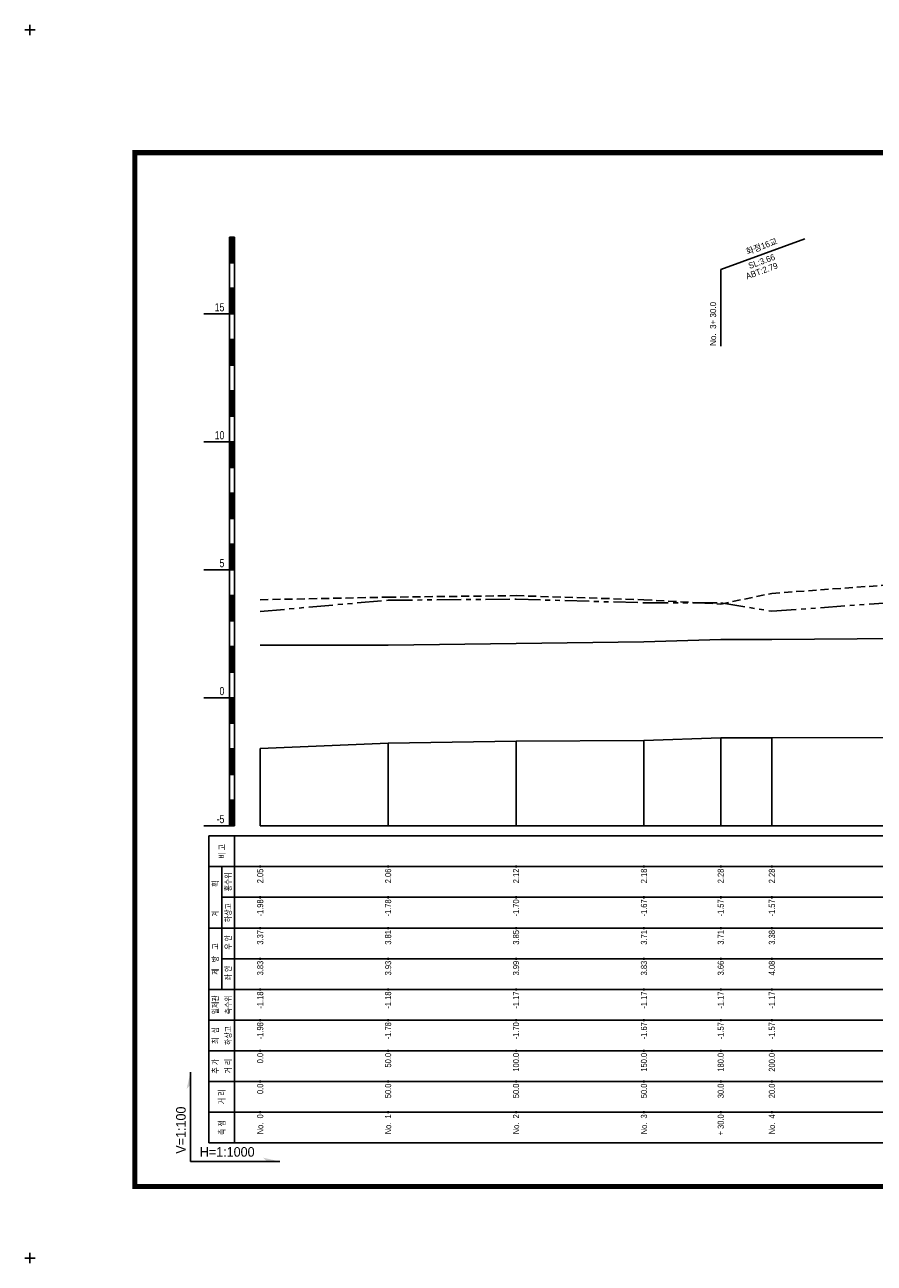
# Model space of a CAD drawing. Header units: metres. Extents: x -2 to 1691, y -14 to 5352.
# Tile 1 of 23: x -2 to 330, y -14 to 470. Entities that reach past the tile are written whole.
import ezdxf
from ezdxf.enums import TextEntityAlignment as Align

# ---------------------------------------------------------------- set-up
doc = ezdxf.new("R2010")
doc.units = ezdxf.units.M
doc.header["$LTSCALE"] = 5
for name, pattern in [('CENTER', [50.8, 31.75, -6.35, 6.35, -6.35]), ('DASHED', [19.05, 12.7, -6.35]), ('PHANTOMX2', [127, 63.5, -12.7, 12.7, -12.7, 12.7, -12.7])]:
    doc.linetypes.add(name, pattern=pattern)
for name, color, linetype in [('BOX', 6, 'CONTINUOUS'), ('DT1', 3, 'CONTINUOUS'), ('FORM', 7, 'CONTINUOUS'), ('LT1', 4, 'CONTINUOUS'), ('ST1', 7, 'CONTINUOUS'), ('계획홍수위', 6, 'CONTINUOUS'), ('우안제방고', 3, 'CONTINUOUS'), ('좌안제방고', 2, 'CONTINUOUS')]:
    doc.layers.add(name, color=color, linetype=linetype)
doc.styles.get("Standard").update_dxf_attribs({"font": 'Gulim.ttf', "width": 0.8})
doc.styles.add('굴림', font='Gulim.ttf')

msp = doc.modelspace()

# ---------------------------------------------------------------- linework, layer by layer
at = {"layer": 'BOX', "color": 6, "linetype": 'Continuous', "const_width": 2}
msp.add_lwpolyline([(41, 16), (619, 16), (619, 420), (41, 420)], close=True, dxfattribs=at)
at = {"layer": 'FORM', "color": 7}
for q in [(62.76, 60.64), (97.64, 25.76)]:
    msp.add_line((62.76, 25.76), q, dxfattribs=at)
for points in [[(62.76, 60.64), (61.26, 54.14), (62.76, 55.64)], [(97.64, 25.76), (91.14, 27.26), (92.64, 25.76)]]:
    msp.add_solid(points, dxfattribs=at)
at = {"layer": 'LT1', "linetype": 'Continuous'}
for p, q in [((78, 157), (78, 387)), ((78, 387), (80, 387)), ((78.5, 386.8), (78.5, 377.2)), ((79, 386.8), (79, 377.2)), ((79.5, 386.8), (79.5, 377.2)), ((80, 157), (80, 387)), ((270, 374.4), (302.89, 386.37)), ((78, 377), (80, 377)), ((270, 344.4), (270, 374.4)), ((78, 367), (80, 367)), ((78.5, 366.8), (78.5, 357.2)), ((79, 366.8), (79, 357.2)), ((79.5, 366.8), (79.5, 357.2)), ((68, 357), (78, 357)), ((78, 357), (80, 357)), ((78, 347), (80, 347)), ((78.5, 346.8), (78.5, 337.2)), ((79, 346.8), (79, 337.2)), ((79.5, 346.8), (79.5, 337.2)), ((78, 337), (80, 337)), ((78, 327), (80, 327)), ((78.5, 326.8), (78.5, 317.2)), ((79, 326.8), (79, 317.2)), ((79.5, 326.8), (79.5, 317.2)), ((78, 317), (80, 317)), ((68, 307), (78, 307)), ((78, 307), (80, 307)), ((78.5, 306.8), (78.5, 297.2)), ((79, 306.8), (79, 297.2)), ((79.5, 306.8), (79.5, 297.2)), ((78, 297), (80, 297)), ((78, 287), (80, 287)), ((78.5, 286.8), (78.5, 277.2)), ((79, 286.8), (79, 277.2)), ((79.5, 286.8), (79.5, 277.2)), ((78, 277), (80, 277)), ((78, 267), (80, 267)), ((78.5, 266.8), (78.5, 257.2)), ((79, 266.8), (79, 257.2)), ((79.5, 266.8), (79.5, 257.2)), ((68, 257), (78, 257)), ((78, 257), (80, 257)), ((78, 247), (80, 247)), ((78.5, 246.8), (78.5, 237.2)), ((79, 246.8), (79, 237.2)), ((79.5, 246.8), (79.5, 237.2)), ((78, 237), (80, 237)), ((78, 227), (80, 227)), ((78.5, 226.8), (78.5, 217.2)), ((79, 226.8), (79, 217.2)), ((79.5, 226.8), (79.5, 217.2)), ((78, 217), (80, 217)), ((68, 207), (78, 207)), ((78, 207), (80, 207)), ((78.5, 206.8), (78.5, 197.2)), ((79, 206.8), (79, 197.2)), ((79.5, 206.8), (79.5, 197.2)), ((78, 197), (80, 197)), ((140, 157), (140, 189.2)), ((190, 157), (190, 190)), ((240, 157), (240, 190.3)), ((270, 157), (270, 191.3)), ((290, 157), (290, 191.3)), ((78, 187), (80, 187)), ((78.5, 186.8), (78.5, 177.2)), ((79, 186.8), (79, 177.2)), ((79.5, 186.8), (79.5, 177.2)), ((90, 157), (90, 187.2)), ((78, 177), (80, 177)), ((78, 167), (80, 167)), ((78.5, 166.8), (78.5, 157.2)), ((79, 166.8), (79, 157.2)), ((79.5, 166.8), (79.5, 157.2)), ((68, 157), (78, 157)), ((78, 157), (80, 157)), ((90, 157), (590, 157)), ((90, 140.6), (90, 141.4)), ((140, 140.6), (140, 141.4)), ((190, 140.6), (190, 141.4)), ((240, 140.6), (240, 141.4)), ((270, 140.6), (270, 141.4)), ((290, 140.6), (290, 141.4)), ((90, 128.6), (90, 129.4)), ((140, 128.6), (140, 129.4)), ((190, 128.6), (190, 129.4)), ((240, 128.6), (240, 129.4)), ((270, 128.6), (270, 129.4)), ((290, 128.6), (290, 129.4)), ((90, 116.6), (90, 117.4)), ((140, 116.6), (140, 117.4)), ((190, 116.6), (190, 117.4)), ((240, 116.6), (240, 117.4)), ((270, 116.6), (270, 117.4)), ((290, 116.6), (290, 117.4)), ((90, 104.6), (90, 105.4)), ((140, 104.6), (140, 105.4)), ((190, 104.6), (190, 105.4)), ((240, 104.6), (240, 105.4)), ((270, 104.6), (270, 105.4)), ((290, 104.6), (290, 105.4)), ((90, 92.6), (90, 93.4)), ((140, 92.6), (140, 93.4)), ((190, 92.6), (190, 93.4)), ((240, 92.6), (240, 93.4)), ((270, 92.6), (270, 93.4)), ((290, 92.6), (290, 93.4)), ((90, 80.6), (90, 81.4)), ((140, 80.6), (140, 81.4)), ((190, 80.6), (190, 81.4)), ((240, 80.6), (240, 81.4)), ((270, 80.6), (270, 81.4)), ((290, 80.6), (290, 81.4)), ((90, 68.6), (90, 69.4)), ((140, 68.6), (140, 69.4)), ((190, 68.6), (190, 69.4)), ((240, 68.6), (240, 69.4)), ((270, 68.6), (270, 69.4)), ((290, 68.6), (290, 69.4)), ((90, 56.6), (90, 57.4)), ((140, 56.6), (140, 57.4)), ((190, 56.6), (190, 57.4)), ((240, 56.6), (240, 57.4)), ((270, 56.6), (270, 57.4)), ((290, 56.6), (290, 57.4)), ((90, 44.6), (90, 45.4)), ((140, 44.6), (140, 45.4)), ((190, 44.6), (190, 45.4)), ((240, 44.6), (240, 45.4)), ((270, 44.6), (270, 45.4)), ((290, 44.6), (290, 45.4))]:
    msp.add_line(p, q, dxfattribs=at)
msp.add_lwpolyline([(90, 187.2), (140, 189.2), (190, 190), (240, 190.3), (270, 191.3), (290, 191.3), (340, 191.4), (390, 191.4), (440, 192.4), (440, 192.4), (490, 192.9), (540, 194), (590, 191)], dxfattribs=at)
at = {"layer": 'ST1', "linetype": 'Continuous'}
for p, q in [((0, 466), (0, 470)), ((-2, 468), (2, 468)), ((70, 33), (70, 153)), ((70, 153), (600, 153)), ((80, 33), (80, 153)), ((70, 141), (600, 141)), ((75, 117), (75, 141)), ((75, 129), (600, 129)), ((70, 117), (600, 117)), ((75, 93), (75, 117)), ((75, 105), (600, 105)), ((70, 93), (600, 93)), ((70, 81), (600, 81)), ((70, 69), (600, 69)), ((70, 57), (600, 57)), ((70, 45), (600, 45)), ((70, 33), (600, 33)), ((-2, -12), (2, -12)), ((0, -14), (0, -10))]:
    msp.add_line(p, q, dxfattribs=at)
at = {"layer": '계획홍수위', "linetype": 'CENTER'}
msp.add_lwpolyline([(590, 231.9), (540, 231.4), (490, 231.2), (440, 231.1), (390, 230.7), (340, 230.1), (290, 229.8), (270, 229.8), (240, 228.8), (190, 228.2), (140, 227.6), (90, 227.5)], dxfattribs=at)
at = {"layer": '우안제방고', "linetype": 'PHANTOMX2', "ltscale": 0.03}
msp.add_lwpolyline([(90, 240.7), (140, 245.1), (190, 245.5), (240, 244.1), (270, 244.1), (290, 240.8), (340, 244.4), (390, 246.1), (440, 245.6), (440, 245.6), (490, 245.9), (540, 244.9), (590, 243)], dxfattribs=at)
at = {"layer": '좌안제방고', "linetype": 'DASHED', "ltscale": 0.05}
msp.add_lwpolyline([(90, 245.3), (140, 246.3), (190, 246.9), (240, 245.3), (270, 243.6), (290, 247.8), (340, 251.4), (390, 245.6), (440, 247.8), (440, 247.8), (490, 247.9), (540, 246.7), (590, 244)], dxfattribs=at)

# ---------------------------------------------------------------- texts
at = {"layer": 'DT1', "linetype": 'Continuous'}
for s, p in [('화정16교', (286, 383.39)), ('SL:3.66', (286, 377.52)), ('ABT:2.79', (286, 373.81))]:
    msp.add_text(s, height=2.4, rotation=20, dxfattribs=at).set_placement(p, align=Align.MIDDLE_CENTER)
at = {"layer": 'DT1', "linetype": 'Continuous', "width": 0.8}
for s, p in [('15', (76, 358)), ('10', (76, 308)), ('5', (76, 258)), ('0', (76, 208)), ('-5', (76, 158))]:
    msp.add_text(s, height=3.2, dxfattribs=at).set_placement(p, align=Align.RIGHT)
at = {"layer": 'DT1', "linetype": 'Continuous'}
msp.add_text('No.  3+ 30.0 ', height=2.4, rotation=90, dxfattribs=at).set_placement((267, 344.5), align=Align.MIDDLE_LEFT)
at = {"layer": 'DT1', "linetype": 'Continuous', "width": 0.8}
for s, p in [('비 고', (75.06, 147)), ('홍수위', (77.5, 135)), ('  획', (72.5, 133.5)), ('하상고', (77.5, 123)), ('   계', (72.5, 121.5)), (' 우 안', (77.5, 111)), ('제   방   고', (72.5, 104.91)), (' 좌 안', (77.5, 99)), ('일제관', (72.5, 87)), ('측수위', (77.5, 87)), ('최  심', (72.5, 75)), ('하상고', (77.5, 75)), ('추 가', (72.5, 63)), ('거 리', (77.5, 63)), ('거 리', (75, 51)), ('측 점', (75, 39))]:
    msp.add_text(s, height=2.4, rotation=90, dxfattribs=at).set_placement(p, align=Align.MIDDLE_CENTER)
at = {"layer": 'DT1', "linetype": 'PHANTOMX2', "width": 0.8}
for s, p in [('2.05', (90, 140.2)), ('2.06', (140, 140.2)), ('2.12', (190, 140.2)), ('2.18', (240, 140.2)), ('2.28', (270, 140.2)), ('2.28', (290, 140.2)), ('  3.37', (90, 116.2)), ('  3.81', (140, 116.2)), ('  3.85', (190, 116.2)), ('  3.71', (240, 116.2)), ('  3.71', (270, 116.2)), ('  3.38', (290, 116.2))]:
    msp.add_text(s, height=2.4, rotation=90, dxfattribs=at).set_placement(p, align=Align.MIDDLE_RIGHT)
at = {"layer": 'DT1', "linetype": 'Continuous', "width": 0.8}
for s, p in [(' -1.98', (90, 128.2)), (' -1.78', (140, 128.2)), (' -1.70', (190, 128.2)), (' -1.67', (240, 128.2)), (' -1.57', (270, 128.2)), (' -1.57', (290, 128.2)), (' -1.98', (90, 80.2)), (' -1.78', (140, 80.2)), (' -1.70', (190, 80.2)), (' -1.67', (240, 80.2)), (' -1.57', (270, 80.2)), (' -1.57', (290, 80.2)), ('     0.0', (90, 68.2)), ('    50.0', (140, 68.2)), ('   100.0', (190, 68.2)), ('   150.0', (240, 68.2)), ('   180.0', (270, 68.2)), ('   200.0', (290, 68.2)), ('   0.0', (90, 56.2)), ('  50.0', (140, 56.2)), ('  50.0', (190, 56.2)), ('  50.0', (240, 56.2)), ('  30.0', (270, 56.2)), (' 20.0', (290, 56.2)), ('No.  0', (90, 44.2)), ('No.  1', (140, 44.2)), ('No.  2', (190, 44.2)), ('No.  3', (240, 44.2)), ('+ 30.0', (270, 44.2)), ('No.  4', (290, 44.2))]:
    msp.add_text(s, height=2.4, rotation=90, dxfattribs=at).set_placement(p, align=Align.MIDDLE_RIGHT)
at = {"layer": 'DT1', "linetype": 'CENTER', "width": 0.8}
for s, p in [('  3.83', (90, 104.2)), ('  3.93', (140, 104.2)), ('  3.99', (190, 104.2)), ('  3.83', (240, 104.2)), ('  3.66', (270, 104.2)), ('  4.08', (290, 104.2))]:
    msp.add_text(s, height=2.4, rotation=90, dxfattribs=at).set_placement(p, align=Align.MIDDLE_RIGHT)
at = {"layer": 'DT1', "linetype": 'DASHED', "width": 0.8}
for s, p in [(' -1.18', (90, 92.2)), (' -1.18', (140, 92.2)), (' -1.17', (190, 92.2)), (' -1.17', (240, 92.2)), (' -1.17', (270, 92.2)), (' -1.17', (290, 92.2))]:
    msp.add_text(s, height=2.4, rotation=90, dxfattribs=at).set_placement(p, align=Align.MIDDLE_RIGHT)
at = {"layer": 'FORM', "color": 7, "style": '굴림'}
msp.add_text('V=1:100', height=3.75, rotation=90, dxfattribs=at).set_placement((60.89, 28.81))
msp.add_text('H=1:1000', height=3.75, dxfattribs=at).set_placement((66.41, 27.64))

doc.saveas('drawing.dxf')
